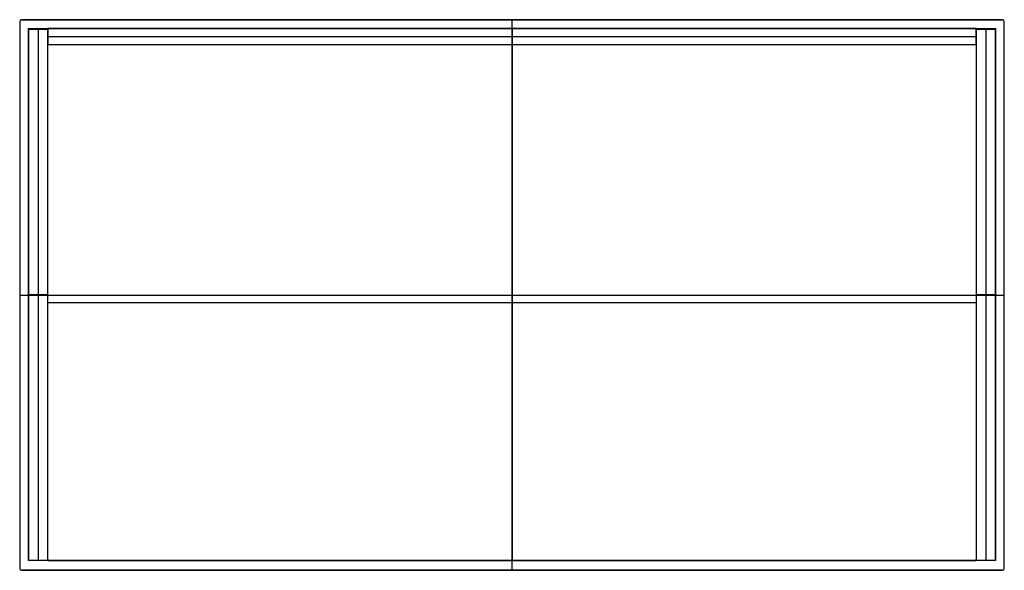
# Model space of a CAD drawing. Extents: x -448 to 448, y -250 to 251.
import ezdxf

# ---------------------------------------------------------------- set-up
doc = ezdxf.new("R2010")
doc.units = 0
doc.layers.add('STANDARD', color=7, linetype='CONTINUOUS')

msp = doc.modelspace()

# ---------------------------------------------------------------- linework, layer by layer
at = {"layer": 'STANDARD', "color": 7}
for p, q in [((-448.5, 249, -4), (-448.5, -249, -4)), ((-448.5, 249, -4), (-448.5, 249)), ((-448.5, 249), (-448.5, -249)), ((-448.5, 249, -2), (-448.5, -249, -2)), ((447, 250.5, -4), (-447, 250.5, -4)), ((-447, 250.5), (-447, 250.5, -4)), ((-447, 250.5), (447, 250.5)), ((-447, 250.5, -2), (447, 250.5, -2)), ((-440.5, 242.5, -4), (440.5, 242.5, -4)), ((-440.5, -241.5, -4), (-440.5, 242.5, -4)), ((-440.5, 242.5, -13.2), (-440.5, 242.5, -4)), ((-440.5, 242.5, -13.2), (-423, 242.5, -13.2)), ((-440.5, 241.62, -17), (-440.5, 242.5, -13.2)), ((-440.5, 242.5, -10.5), (-440.5, -241.5, -10.5)), ((-440.5, 242.5, -8.6), (440.5, 242.5, -8.6)), ((-431.75, 242.5, -13.2), (-431.75, 241.62, -17)), ((-423, 242.5, -13.19), (-423, 241.62, -17)), ((423, 242.5, -13.19), (-423, 242.5, -13.19)), ((-423, 242.5, -13.19), (-423, 242.5, -13.2)), ((-423, 242.5, -13.2), (-423, 241.62, -17)), ((0, 242.5, -4), (0, 250.5, -4)), ((0, 250.5), (0, 250.5, -4)), ((0, -250.5), (0, 250.5)), ((0, 242.5, -13.19), (0, 228, -76)), ((0, 242.5, -4), (0, 242.5, -13.19)), ((423, 241.62, -17), (423, 242.5, -13.19)), ((423, 242.5, -13.2), (423, 242.5, -13.19)), ((423, 241.62, -17), (423, 242.5, -13.2)), ((423, 242.5, -13.2), (440.5, 242.5, -13.2)), ((431.75, 242.5, -13.2), (431.75, 241.62, -17)), ((440.5, 242.5, -4), (440.5, -241.5, -4)), ((440.5, 242.5, -13.2), (440.5, 242.5, -4)), ((440.5, 241.62, -17), (440.5, 242.5, -13.2)), ((440.5, 242.5, -10.5), (440.5, -241.5, -10.5)), ((447, 250.5, -4), (447, 250.5)), ((448.5, -249, -4), (448.5, 249, -4)), ((448.5, 249), (448.5, 249, -4)), ((448.5, -249), (448.5, 249)), ((448.5, -249, -2), (448.5, 249, -2)), ((-423, 242.06, -15.1), (-440.5, 242.06, -15.1)), ((-423, 241.62, -17), (-440.5, 241.62, -17)), ((-440.5, 241.62, -17), (-440.5, -241.5, -17)), ((-431.75, 241.62, -17), (-431.75, -241.5, -17)), ((-423, 242.06, -15.1), (-423, 242.06, -15.1)), ((-423, 242.06, -15.1), (-423, 242.06, -15.1)), ((-423, -241.5, -17), (-423, 241.62, -17)), ((-423, 241.62, -17), (-423, 228, -76)), ((-423, 241.62, -17), (-423, 241.62, -17)), ((-423, 235.25, -44.6), (423, 235.25, -44.6)), ((-423, -241.5, -46.5), (-423, 234.81, -46.5)), ((423, 242.06, -15.1), (423, 242.06, -15.1)), ((423, 242.06, -15.1), (423, 242.06, -15.1)), ((440.5, 242.06, -15.1), (423, 242.06, -15.1)), ((423, 228, -76), (423, 241.62, -17)), ((423, 241.62, -17), (423, -241.5, -17)), ((440.5, 241.62, -17), (423, 241.62, -17)), ((423, 241.62, -17), (423, 241.62, -17)), ((423, 234.81, -46.5), (423, -241.5, -46.5)), ((431.75, 241.62, -17), (431.75, -241.5, -17)), ((440.5, -241.5, -17), (440.5, 241.62, -17)), ((-423, -241.5, -76), (-423, 228, -76)), ((-423, 228, -76), (423, 228, -76)), ((0, 228, -76), (0, -241.5, -76)), ((423, 228, -76), (423, -241.5, -76)), ((-448.5, 0, -4), (-440.5, 0, -4)), ((-448.5, 0), (-448.5, 0, -4)), ((-448.5, 0), (448.5, 0)), ((-440.5, 0.5, -17), (-440.5, 0.5, -4)), ((-423, 0.06, -17), (-440.5, 0.06, -17)), ((-423, 0.06, -17), (-423, 0.06, -76)), ((423, 0.06, -17), (423, 0.06, -76)), ((440.5, 0.06, -17), (423, 0.06, -17)), ((440.5, 0.5, -17), (440.5, 0.5, -4)), ((440.5, 0, -4), (448.5, 0, -4)), ((448.5, 0), (448.5, 0, -4)), ((-423, -6.75, -76), (423, -6.75, -76)), ((440.5, -241.5, -4), (-440.5, -241.5, -4)), ((-440.5, -241.5, -17), (-440.5, -241.5, -4)), ((-423, -241.5, -17), (-440.5, -241.5, -17)), ((423, -241.5, -76), (-423, -241.5, -76)), ((-423, -241.5, -76), (-423, -241.5, -17)), ((-423, -241.5, -40), (423, -241.5, -40)), ((0, -250.5, -4), (0, -241.5, -4)), ((0, -241.5, -4), (0, -241.5, -76)), ((423, -241.5, -17), (423, -241.5, -76)), ((440.5, -241.5, -17), (423, -241.5, -17)), ((440.5, -241.5, -4), (440.5, -241.5, -17)), ((-448.5, -249), (-448.5, -249, -4)), ((-447, -250.5, -4), (447, -250.5, -4)), ((-447, -250.5, -4), (-447, -250.5)), ((447, -250.5), (-447, -250.5)), ((447, -250.5, -2), (-447, -250.5, -2)), ((0, -250.5), (0, -250.5, -4)), ((447, -250.5, -4), (447, -250.5)), ((448.5, -249, -4), (448.5, -249))]:
    msp.add_line(p, q, dxfattribs=at)
for centre, start, end in [((-447, 249, -4), 90, 180), ((-447, 249), 90, 180), ((-447, 249, -2), 90, 180), ((447, 249, -4), 0, 90), ((447, 249), 0, 90), ((447, 249, -2), 0, 90), ((-447, -249, -4), 180, 270), ((-447, -249), 180, 270), ((-447, -249, -2), 180, 270), ((447, -249, -4), 270, 0), ((447, -249), 270, 0), ((447, -249, -2), 270, 0)]:
    msp.add_arc(centre, 1.5, start, end, dxfattribs=at)

doc.saveas('drawing.dxf')
